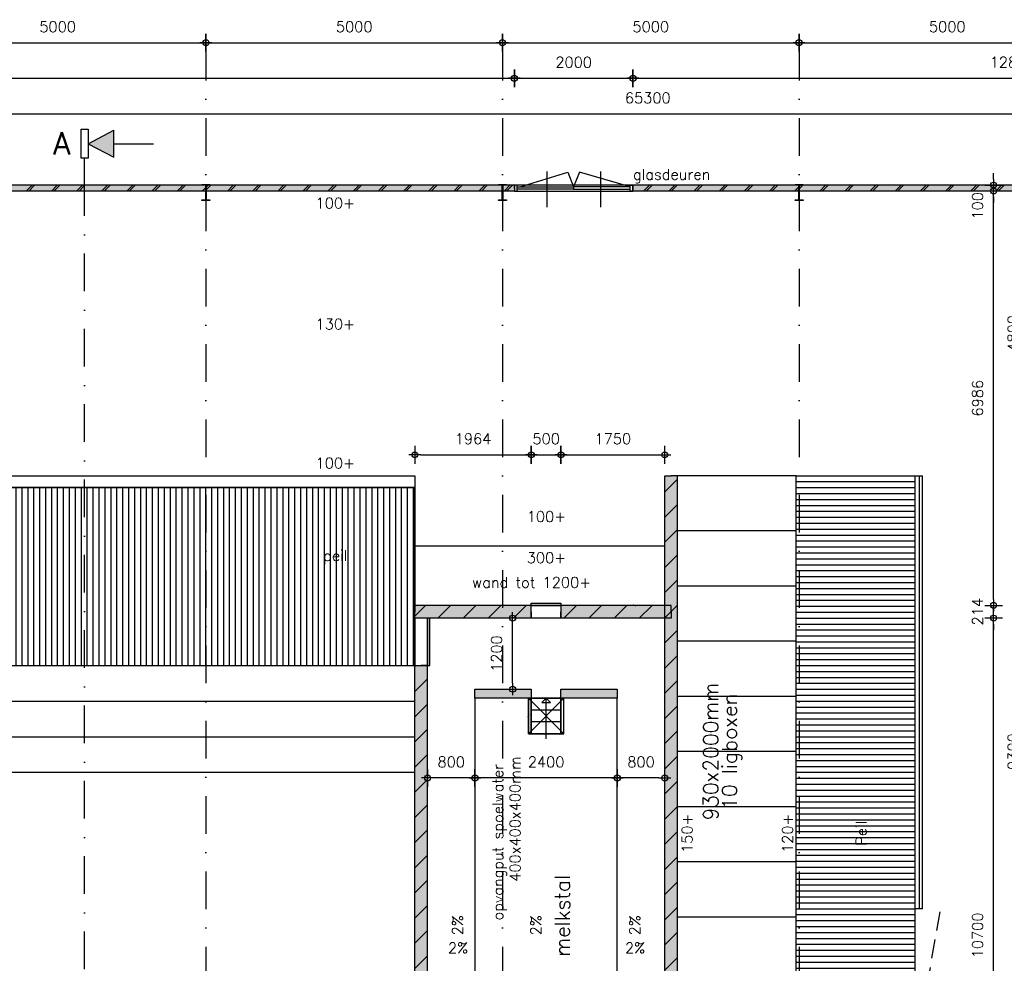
# Model space of a CAD drawing. Extents: x 0 to 114000, y -59400 to 0.
# Tile 7 of 24: x 26160 to 42761, y -43884 to -27976. Entities that reach past the tile are written whole.
import ezdxf
from ezdxf.enums import TextEntityAlignment as Align

# ---------------------------------------------------------------- set-up
doc = ezdxf.new("R2010")
doc.units = 0
doc.header["$LTSCALE"] = 100
doc.header["$MEASUREMENT"] = 0
doc.header["$PDMODE"] = 1
doc.header["$PDSIZE"] = -3
doc.linetypes.add('DASHDOT2', pattern=[12.7, 6.35, -3.175, 0, -3.175])
doc.linetypes.add('HIDDEN2', pattern=[4.7625, 3.175, -1.5875])
doc.layers.get('0').update_dxf_attribs({"linetype": 'CONTINUOUS'})
doc.layers.get('DEFPOINTS').update_dxf_attribs({"linetype": 'CONTINUOUS'})
for name, color, linetype in [('00', 7, 'CONTINUOUS'), ('A--A21--_F123-', 9, 'CONTINUOUS'), ('A--A22--_F12--', 7, 'CONTINUOUS'), ('A--A22--_F123-', 9, 'CONTINUOUS'), ('A--A23--_F1---_ROOSTER', 8, 'CONTINUOUS'), ('A--L$1A-_ALGEMEEN', 7, 'CONTINUOUS'), ('A--L$7A-_STRAMIEN', 1, 'DASHDOT2'), ('A--L21--', 7, 'CONTINUOUS'), ('A--L21--_F1---', 7, 'CONTINUOUS'), ('A--L22--', 7, 'CONTINUOUS'), ('A--L22--_F1---', 7, 'CONTINUOUS'), ('A--L22--_F12--', 7, 'CONTINUOUS'), ('A--L28--', 7, 'CONTINUOUS'), ('A--L28--_F1---', 1, 'HIDDEN2'), ('A--L31--_F123-', 7, 'CONTINUOUS'), ('A--L32--', 7, 'CONTINUOUS'), ('A--L32--_F123-', 7, 'CONTINUOUS'), ('A--L79--_F123-', 2, 'CONTINUOUS'), ('A--M$1A-_F123-_MAATV', 7, 'CONTINUOUS'), ('A--T$1A-_F123-_0_18MM', 1, 'CONTINUOUS'), ('A--T$1A-_F123-_0_25MM', 2, 'CONTINUOUS'), ('X--LP---_F1---', 9, 'CONTINUOUS'), ('X--LR---_CP', 7, 'CONTINUOUS')]:
    doc.layers.add(name, color=color, linetype=linetype)
doc.styles.add('0_18', font='ROMANS.shx', dxfattribs={"height": 180})
doc.styles.add('0_25', font='ROMANS.shx', dxfattribs={"height": 250})
doc.styles.add('ALFA-0_35', font='ROMANS')
doc.styles.add('MISO', font='ROMANS.shx')
doc.dimstyles.new('DLV18', dxfattribs={"dimscale": 100, "dimtxt": 1.8, "dimasz": 1, "dimexe": 0, "dimexo": 0, "dimgap": 0, "dimtad": 0, "dimdec": 0, "dimrnd": 1, "dimzin": 0, "dimtxsty": 'MISO', "dimblk1": '$DIMDLV', "dimblk2": '$DIMDLV', "dimsah": 1, "dimcen": 0, "dimse1": 1, "dimse2": 1, "dimclrd": 256, "dimclre": 256, "dimclrt": 1, "dimazin": 3, "dimtfac": 1, "dimtdec": 0, "dimtix": 1, "dimtmove": 0, "dimatfit": 3, "dimtvp": 1.5, "dimtolj": 1, "dimtzin": 0})

# ---------------------------------------------------------------- blocks, each defined once
blk = doc.blocks.new('QD20568-')
at = {"layer": 'A--L28--_F1---', "color": 2, "linetype": 'CONTINUOUS'}
blk.add_lwpolyline([(67.5, -135), (-67.5, -135), (-67.5, -124.8), (-10.3, -124.8, 0.4142136), (-3.3, -117.8), (-3.3, 117.8, 0.4142136), (-10.3, 124.8), (-67.5, 124.8), (-67.5, 135), (67.5, 135), (67.5, 124.8), (10.3, 124.8, 0.4142136), (3.3, 117.8), (3.3, -117.8, 0.4142136), (10.3, -124.8), (67.5, -124.8)], format="xyb", close=True, dxfattribs=at)
at = {"layer": 'X--LR---_CP', "color": 4, "linetype": 'CONTINUOUS'}
for p in [(-3.3, 0), (0, 0), (3.3, 0)]:
    blk.add_point(p, dxfattribs=at)
blk = doc.blocks.new('$DIMDLV')
at = {"color": 0}
for p, q in [((-1, 0), (1, 0)), ((0, -1.5), (0, 1.5))]:
    blk.add_line(p, q, dxfattribs=at)
blk.add_circle((0, 0), 0.5, dxfattribs=at)
blk = doc.blocks.new('*D56')
at = {"layer": 'A--M$1A-_F123-_MAATV', "linetype": 'CONTINUOUS'}
blk.add_line((33736, -40760), (33136, -40760), dxfattribs=at)
at = {"layer": 'DEFPOINTS', "color": 0, "linetype": 'CONTINUOUS'}
for p in [(33036, -38864), (33836, -39414), (33036, -40760)]:
    blk.add_point(p, dxfattribs=at)
at = {"layer": 'A--M$1A-_F123-_MAATV', "linetype": 'CONTINUOUS', "xscale": 100, "yscale": 100, "zscale": 100, "rotation": 180}
blk.add_blockref('$DIMDLV', (33036, -40760), dxfattribs=at)
at = {"layer": 'A--M$1A-_F123-_MAATV', "linetype": 'CONTINUOUS', "xscale": 100, "yscale": 100, "zscale": 100}
blk.add_blockref('$DIMDLV', (33836, -40760), dxfattribs=at)
at = {"layer": 'A--M$1A-_F123-_MAATV', "color": 1, "linetype": 'CONTINUOUS', "insert": (33436, -40490), "char_height": 180, "attachment_point": 5, "style": 'MISO'}
blk.add_mtext('\\A1;800', dxfattribs=at)
blk = doc.blocks.new('*U242')
at = {"layer": 'A--A22--_F123-', "linetype": 'CONTINUOUS'}
for p, q in [((-107, 11827), (107, 12041)), ((-107, 11402), (107, 11616)), ((-107, 10978), (107, 11192)), ((-107, 10554), (107, 10768)), ((-107, 10129), (107, 10343)), ((-107, 9705), (107, 9919)), ((-107, 9281), (107, 9495)), ((-107, 8857), (107, 9071)), ((-107, 8432), (107, 8646)), ((-107, 8008), (107, 8222)), ((-107, 7584), (107, 7798)), ((-107, 7160), (107, 7374)), ((-107, 6735), (107, 6949)), ((-107, 6311), (107, 6525)), ((-107, 5887), (107, 6101)), ((-107, 5463), (107, 5677)), ((-107, 5038), (107, 5252)), ((-107, 4614), (107, 4828)), ((-107, 4190), (107, 4404)), ((-107, 3765), (107, 3979)), ((-107, 3341), (107, 3555)), ((-107, 2917), (107, 3131)), ((-107, 2493), (107, 2707)), ((-107, 2068), (107, 2282)), ((-107, 1644), (107, 1858)), ((-107, 1220), (107, 1434)), ((-107, 796), (107, 1010)), ((-107, 371), (107, 585)), ((-54, 0), (107, 161))]:
    blk.add_line(p, q, dxfattribs=at)
blk = doc.blocks.new('*U58')
at = {"layer": 'A--L22--_F1---', "color": 2, "linetype": 'CONTINUOUS'}
for points in [[(0, 0), (-107, 0), (-107, 12100), (0, 12100)], [(0, 0), (107, 0), (107, 12100), (0, 12100)]]:
    blk.add_lwpolyline(points, dxfattribs=at)
at = {"layer": 'X--LP---_F1---'}
for points in [[(0, 0), (-107, 0), (0, 12100), (-107, 12100)], [(0, 12100), (107, 12100), (0, 0), (107, 0)]]:
    blk.add_solid(points, dxfattribs=at)
blk.add_blockref('*U242', (0, 0))
blk = doc.blocks.new('TRAP')
at = {"layer": 'A--L32--_F123-', "color": 1, "linetype": 'CONTINUOUS'}
for points in [[(600, 550), (600, 600), (0, 600), (0, 550)], [(0, 550), (0, 50), (600, 50), (600, 550)], [(600, 0), (600, 50), (0, 50), (0, 0)]]:
    blk.add_lwpolyline(points, close=True, dxfattribs=at)
for points in [[(200, 550), (200, 50)], [(400, 550), (400, 50)], [(684, 300), (0, 300), (71, 229), (71, 371), (0, 300)]]:
    blk.add_lwpolyline(points, dxfattribs=at)
blk = doc.blocks.new('*D55')
at = {"layer": 'A--M$1A-_F123-_MAATV', "linetype": 'CONTINUOUS'}
blk.add_line((36136, -40760), (33936, -40760), dxfattribs=at)
at = {"layer": 'DEFPOINTS', "color": 0, "linetype": 'CONTINUOUS'}
for p in [(33836, -39414), (36236, -39414), (33836, -40760)]:
    blk.add_point(p, dxfattribs=at)
at = {"layer": 'A--M$1A-_F123-_MAATV', "linetype": 'CONTINUOUS', "xscale": 100, "yscale": 100, "zscale": 100, "rotation": 180}
blk.add_blockref('$DIMDLV', (33836, -40760), dxfattribs=at)
at = {"layer": 'A--M$1A-_F123-_MAATV', "linetype": 'CONTINUOUS', "xscale": 100, "yscale": 100, "zscale": 100}
blk.add_blockref('$DIMDLV', (36236, -40760), dxfattribs=at)
at = {"layer": 'A--M$1A-_F123-_MAATV', "color": 1, "linetype": 'CONTINUOUS', "insert": (35036, -40490), "char_height": 180, "attachment_point": 5, "style": 'MISO'}
blk.add_mtext('\\A1;2400', dxfattribs=at)
blk = doc.blocks.new('*D54')
at = {"layer": 'A--M$1A-_F123-_MAATV', "linetype": 'CONTINUOUS'}
blk.add_line((36936, -40760), (36336, -40760), dxfattribs=at)
at = {"layer": 'DEFPOINTS', "color": 0, "linetype": 'CONTINUOUS'}
for p in [(37036, -38864), (36236, -39414), (36236, -40760)]:
    blk.add_point(p, dxfattribs=at)
at = {"layer": 'A--M$1A-_F123-_MAATV', "linetype": 'CONTINUOUS', "xscale": 100, "yscale": 100, "zscale": 100, "rotation": 180}
blk.add_blockref('$DIMDLV', (36236, -40760), dxfattribs=at)
at = {"layer": 'A--M$1A-_F123-_MAATV', "linetype": 'CONTINUOUS', "xscale": 100, "yscale": 100, "zscale": 100}
blk.add_blockref('$DIMDLV', (37036, -40760), dxfattribs=at)
at = {"layer": 'A--M$1A-_F123-_MAATV', "color": 1, "linetype": 'CONTINUOUS', "insert": (36636, -40490), "char_height": 180, "attachment_point": 5, "style": 'MISO'}
blk.add_mtext('\\A1;800', dxfattribs=at)
blk = doc.blocks.new('*U238')
at = {"layer": 'A--A22--_F123-', "linetype": 'CONTINUOUS'}
for p, q in [((-1809, -107), (-1595, 107)), ((-1385, -107), (-1171, 107)), ((-961, -107), (-747, 107)), ((-536, -107), (-322, 107)), ((-112, -107), (0, 5))]:
    blk.add_line(p, q, dxfattribs=at)
blk = doc.blocks.new('*U62')
at = {"layer": 'A--L22--_F1---', "color": 2, "linetype": 'CONTINUOUS'}
for points in [[(0, 0), (0, 107), (-1857, 107), (-1857, 0)], [(0, 0), (0, -107), (-1857, -107), (-1857, 0)]]:
    blk.add_lwpolyline(points, dxfattribs=at)
at = {"layer": 'X--LP---_F1---'}
for points in [[(-1857, 0), (-1857, 107), (0, 0), (0, 107)], [(0, 0), (0, -107), (-1857, 0), (-1857, -107)]]:
    blk.add_solid(points, dxfattribs=at)
blk.add_blockref('*U238', (0, 0))
blk = doc.blocks.new('*U236')
at = {"layer": 'A--A22--_F123-', "linetype": 'CONTINUOUS'}
for p, q in [((-1964, -73), (-1784, 107)), ((-1574, -107), (-1360, 107)), ((-1149, -107), (-935, 107)), ((-725, -107), (-511, 107)), ((-301, -107), (-87, 107))]:
    blk.add_line(p, q, dxfattribs=at)
blk = doc.blocks.new('*U63')
at = {"layer": 'A--L22--_F1---', "color": 2, "linetype": 'CONTINUOUS'}
for points in [[(0, 0), (0, 107), (-1964, 107), (-1964, 0)], [(0, 0), (0, -107), (-1964, -107), (-1964, 0)]]:
    blk.add_lwpolyline(points, dxfattribs=at)
at = {"layer": 'X--LP---_F1---'}
for points in [[(-1964, 0), (-1964, 107), (0, 0), (0, 107)], [(0, 0), (0, -107), (-1964, 0), (-1964, -107)]]:
    blk.add_solid(points, dxfattribs=at)
blk.add_blockref('*U236', (0, 0))
blk = doc.blocks.new('*U234')
at = {"layer": 'A--A22--_F123-', "linetype": 'CONTINUOUS'}
for p, q in [((-107, 8885), (-92, 8900)), ((-107, 8461), (107, 8675)), ((-107, 8037), (107, 8251)), ((-107, 7613), (107, 7827)), ((-107, 7188), (107, 7402)), ((-107, 6764), (107, 6978)), ((-107, 6340), (107, 6554)), ((-107, 5915), (107, 6129)), ((-107, 5491), (107, 5705)), ((-107, 5067), (107, 5281)), ((-107, 4643), (107, 4857)), ((-107, 4218), (107, 4432)), ((-107, 3794), (107, 4008)), ((-107, 3370), (107, 3584)), ((-107, 2946), (107, 3160)), ((-107, 2521), (107, 2735)), ((-107, 2097), (107, 2311)), ((-107, 1673), (107, 1887)), ((-107, 1249), (107, 1463)), ((-107, 824), (107, 1038)), ((-107, 400), (107, 614)), ((-83, 0), (107, 190))]:
    blk.add_line(p, q, dxfattribs=at)
blk = doc.blocks.new('*U57')
at = {"layer": 'A--L22--_F1---', "color": 2, "linetype": 'CONTINUOUS'}
for points in [[(0, 0), (-107, 0), (-107, 8900), (0, 8900)], [(0, 0), (107, 0), (107, 8900), (0, 8900)]]:
    blk.add_lwpolyline(points, dxfattribs=at)
at = {"layer": 'X--LP---_F1---'}
for points in [[(0, 0), (-107, 0), (0, 8900), (-107, 8900)], [(0, 8900), (107, 8900), (0, 0), (107, 0)]]:
    blk.add_solid(points, dxfattribs=at)
blk.add_blockref('*U234', (0, 0))
blk = doc.blocks.new('S090109-')
at = {"layer": 'A--L$1A-_ALGEMEEN', "color": 3, "linetype": 'CONTINUOUS'}
for p, q in [((-0.61, 4.55), (-0.61, 9.41)), ((-0.61, 9.41), (0.61, 9.41)), ((0.61, 9.41), (0.61, 4.55)), ((0.61, 6.98), (4.94, 9.24)), ((4.94, 4.72), (4.94, 9.24)), ((0.61, 6.98), (4.94, 4.72)), ((4.94, 6.98), (11.62, 6.98)), ((0, 4.55), (-0.61, 4.55)), ((0, 0), (0, 4.55)), ((0.61, 4.55), (0, 4.55))]:
    blk.add_line(p, q, dxfattribs=at)
at = {"layer": 'A--L$1A-_ALGEMEEN', "color": 27, "linetype": 'CONTINUOUS'}
blk.add_solid([(4.94, 4.72), (4.94, 9.24), (0.61, 6.98)], dxfattribs=at)
at = {"layer": 'A--L$1A-_ALGEMEEN', "color": 3, "linetype": 'CONTINUOUS', "style": 'ALFA-0_35'}
blk.add_attdef('DOORSNEDE', text='', height=3.76, dxfattribs=at).set_placement((-2.38, 5.14), align=Align.RIGHT)
blk = doc.blocks.new('*U123')
at = {"layer": 'A--A22--_F12--', "color": 27}
for points in [[(-950, 0), (-950, 75), (0, 0), (0, 75)], [(0, 0), (0, -75), (-950, 0), (-950, -75)]]:
    blk.add_solid(points, dxfattribs=at)
at = {"layer": 'A--L22--_F12--', "color": 3, "linetype": 'CONTINUOUS'}
for points in [[(-950, 0), (-950, 75), (0, 75), (0, 0)], [(0, 0), (0, -75), (-950, -75), (-950, 0)], [(0, 0), (0, -75), (-950, -75), (-950, 0)], [(0, 0), (0, -75), (-950, -75), (-950, 0)]]:
    blk.add_lwpolyline(points, dxfattribs=at)
blk = doc.blocks.new('*U124')
at = {"layer": 'A--A22--_F12--', "color": 27}
for points in [[(-950, 0), (-950, 75), (0, 0), (0, 75)], [(0, 0), (0, -75), (-950, 0), (-950, -75)]]:
    blk.add_solid(points, dxfattribs=at)
at = {"layer": 'A--L22--_F12--', "color": 3, "linetype": 'CONTINUOUS'}
for points in [[(-950, 0), (-950, 75), (0, 75), (0, 0)], [(0, 0), (0, -75), (-950, -75), (-950, 0)], [(0, 0), (0, -75), (-950, -75), (-950, 0)], [(0, 0), (0, -75), (-950, -75), (-950, 0)]]:
    blk.add_lwpolyline(points, dxfattribs=at)
blk = doc.blocks.new('*D125')
at = {"layer": 'A--M$1A-_F123-_MAATV', "linetype": 'CONTINUOUS'}
blk.add_line((34471, -39164), (34471, -38164), dxfattribs=at)
at = {"layer": 'DEFPOINTS', "color": 0, "linetype": 'CONTINUOUS'}
for p in [(33036, -38064), (34471, -38064), (33836, -39264)]:
    blk.add_point(p, dxfattribs=at)
at = {"layer": 'A--M$1A-_F123-_MAATV', "linetype": 'CONTINUOUS', "xscale": 100, "yscale": 100, "zscale": 100}
for p, rotation in [((34471, -38064), 90), ((34471, -39264), 270)]:
    blk.add_blockref('$DIMDLV', p, dxfattribs=dict(at, rotation=rotation))
at = {"layer": 'A--M$1A-_F123-_MAATV', "color": 1, "linetype": 'CONTINUOUS', "insert": (34201, -38664), "char_height": 180, "attachment_point": 5, "rotation": 90, "style": 'MISO'}
blk.add_mtext('\\A1;1200', dxfattribs=at)
blk = doc.blocks.new('*D127')
at = {"linetype": 'BYBLOCK'}
blk.add_line((5000, -26684), (33522, -26684), dxfattribs=at)
at = {"layer": 'DEFPOINTS', "color": 0, "linetype": 'BYBLOCK'}
for p in [(4900, -17084), (33622, -24184), (33622, -26684)]:
    blk.add_point(p, dxfattribs=at)
at = {"linetype": 'BYBLOCK', "xscale": 100, "yscale": 100, "zscale": 100, "rotation": 180}
blk.add_blockref('$DIMDLV', (4900, -26684), dxfattribs=at)
at = {"linetype": 'BYBLOCK', "xscale": 100, "yscale": 100, "zscale": 100}
blk.add_blockref('$DIMDLV', (33622, -26684), dxfattribs=at)
at = {"color": 1, "linetype": 'BYBLOCK', "insert": (19261, -26414), "char_height": 180, "attachment_point": 5, "style": 'MISO'}
blk.add_mtext('\\A1;28722', dxfattribs=at)
blk = doc.blocks.new('*D154')
at = {"layer": 'A--M$1A-_F123-_MAATV', "linetype": 'CONTINUOUS'}
blk.add_line((42580, -48664), (42580, -38164), dxfattribs=at)
at = {"layer": 'DEFPOINTS', "color": 0, "linetype": 'CONTINUOUS'}
for p in [(37036, -38064), (42580, -38064), (32872, -48764)]:
    blk.add_point(p, dxfattribs=at)
at = {"layer": 'A--M$1A-_F123-_MAATV', "linetype": 'CONTINUOUS', "xscale": 100, "yscale": 100, "zscale": 100}
for p, rotation in [((42580, -38064), 90), ((42580, -48764), 270)]:
    blk.add_blockref('$DIMDLV', p, dxfattribs=dict(at, rotation=rotation))
at = {"layer": 'A--M$1A-_F123-_MAATV', "color": 1, "linetype": 'CONTINUOUS', "insert": (42310, -43414), "char_height": 180, "attachment_point": 5, "rotation": 90, "style": 'MISO'}
blk.add_mtext('\\A1;10700', dxfattribs=at)
blk = doc.blocks.new('*D155')
at = {"layer": 'A--M$1A-_F123-_MAATV', "linetype": 'CONTINUOUS'}
for p, q in [((42580, -37750), (42580, -37650)), ((42580, -38064), (42580, -37850)), ((42580, -38164), (42580, -38264))]:
    blk.add_line(p, q, dxfattribs=at)
at = {"layer": 'DEFPOINTS', "color": 0, "linetype": 'CONTINUOUS'}
for p in [(37036, -37850), (42580, -37850), (37036, -38064)]:
    blk.add_point(p, dxfattribs=at)
at = {"layer": 'A--M$1A-_F123-_MAATV', "linetype": 'CONTINUOUS', "xscale": 100, "yscale": 100, "zscale": 100}
for p, rotation in [((42580, -37850), 270), ((42580, -38064), 90)]:
    blk.add_blockref('$DIMDLV', p, dxfattribs=dict(at, rotation=rotation))
at = {"layer": 'A--M$1A-_F123-_MAATV', "color": 1, "linetype": 'CONTINUOUS', "insert": (42310, -37957), "char_height": 180, "attachment_point": 5, "rotation": 90, "style": 'MISO'}
blk.add_mtext('\\A1;214', dxfattribs=at)
blk = doc.blocks.new('*D156')
at = {"layer": 'A--M$1A-_F123-_MAATV', "linetype": 'CONTINUOUS'}
blk.add_line((42580, -37750), (42580, -30964), dxfattribs=at)
at = {"layer": 'DEFPOINTS', "color": 0, "linetype": 'CONTINUOUS'}
for p in [(42580, -30864), (49300, -30864), (37036, -37850)]:
    blk.add_point(p, dxfattribs=at)
at = {"layer": 'A--M$1A-_F123-_MAATV', "linetype": 'CONTINUOUS', "xscale": 100, "yscale": 100, "zscale": 100}
for p, rotation in [((42580, -30864), 90), ((42580, -37850), 270)]:
    blk.add_blockref('$DIMDLV', p, dxfattribs=dict(at, rotation=rotation))
at = {"layer": 'A--M$1A-_F123-_MAATV', "color": 1, "linetype": 'CONTINUOUS', "insert": (42310, -34357), "char_height": 180, "attachment_point": 5, "rotation": 90, "style": 'MISO'}
blk.add_mtext('\\A1;6986', dxfattribs=at)
blk = doc.blocks.new('*D157')
at = {"linetype": 'BYBLOCK'}
for p, q in [((43380, -7084), (43380, -6984)), ((43380, -7284), (43380, -7184)), ((43380, -7284), (43380, -7184)), ((43380, -7384), (43380, -7484))]:
    blk.add_line(p, q, dxfattribs=at)
at = {"layer": 'DEFPOINTS', "color": 0, "linetype": 'BYBLOCK'}
for p in [(43380, -7184), (50100, -7184), (50100, -7284)]:
    blk.add_point(p, dxfattribs=at)
at = {"linetype": 'BYBLOCK', "xscale": 100, "yscale": 100, "zscale": 100}
for p, rotation in [((43380, -7184), 270), ((43380, -7284), 90)]:
    blk.add_blockref('$DIMDLV', p, dxfattribs=dict(at, rotation=rotation))
at = {"color": 1, "linetype": 'BYBLOCK', "insert": (43110, -7534), "char_height": 180, "attachment_point": 5, "rotation": 90, "style": 'MISO'}
blk.add_mtext('\\A1;100', dxfattribs=at)
blk = doc.blocks.new('*D159')
at = {"linetype": 'BYBLOCK'}
blk.add_line((43980, -21284), (43980, -12184), dxfattribs=at)
at = {"layer": 'DEFPOINTS', "color": 0, "linetype": 'BYBLOCK'}
for p in [(38050, -12084), (43980, -12084), (38050, -21384)]:
    blk.add_point(p, dxfattribs=at)
at = {"linetype": 'BYBLOCK', "xscale": 100, "yscale": 100, "zscale": 100}
for p, rotation in [((43980, -12084), 90), ((43980, -21384), 270)]:
    blk.add_blockref('$DIMDLV', p, dxfattribs=dict(at, rotation=rotation))
at = {"color": 1, "linetype": 'BYBLOCK', "insert": (43710, -16734), "char_height": 180, "attachment_point": 5, "rotation": 90, "style": 'MISO'}
blk.add_mtext('\\A1;9300', dxfattribs=at)
blk = doc.blocks.new('*D160')
at = {"linetype": 'BYBLOCK'}
blk.add_line((43980, -11984), (43980, -7384), dxfattribs=at)
at = {"layer": 'DEFPOINTS', "color": 0, "linetype": 'BYBLOCK'}
for p in [(43980, -7284), (50100, -7284), (38050, -12084)]:
    blk.add_point(p, dxfattribs=at)
at = {"linetype": 'BYBLOCK', "xscale": 100, "yscale": 100, "zscale": 100}
for p, rotation in [((43980, -7284), 90), ((43980, -12084), 270)]:
    blk.add_blockref('$DIMDLV', p, dxfattribs=dict(at, rotation=rotation))
at = {"color": 1, "linetype": 'BYBLOCK', "insert": (43710, -9684), "char_height": 180, "attachment_point": 5, "rotation": 90, "style": 'MISO'}
blk.add_mtext('\\A1;4800', dxfattribs=at)
blk = doc.blocks.new('*D162')
at = {"linetype": 'BYBLOCK'}
blk.add_line((44580, -25284), (44580, -7384), dxfattribs=at)
at = {"layer": 'DEFPOINTS', "color": 0, "linetype": 'BYBLOCK'}
for p in [(44580, -7284), (50100, -7284), (38050, -25384)]:
    blk.add_point(p, dxfattribs=at)
at = {"linetype": 'BYBLOCK', "xscale": 100, "yscale": 100, "zscale": 100}
for p, rotation in [((44580, -7284), 90), ((44580, -25384), 270)]:
    blk.add_blockref('$DIMDLV', p, dxfattribs=dict(at, rotation=rotation))
at = {"color": 1, "linetype": 'BYBLOCK', "insert": (44310, -16334), "char_height": 180, "attachment_point": 5, "rotation": 90, "style": 'MISO'}
blk.add_mtext('\\A1;18100', dxfattribs=at)
blk = doc.blocks.new('*D164')
at = {"layer": 'A--M$1A-_F123-_MAATV', "linetype": 'CONTINUOUS'}
blk.add_line((32922, -35312), (34686, -35312), dxfattribs=at)
at = {"layer": 'DEFPOINTS', "color": 0, "linetype": 'CONTINUOUS'}
for p in [(34786, -35312), (32822, -37850), (34786, -37810)]:
    blk.add_point(p, dxfattribs=at)
at = {"layer": 'A--M$1A-_F123-_MAATV', "linetype": 'CONTINUOUS', "xscale": 100, "yscale": 100, "zscale": 100, "rotation": 180}
blk.add_blockref('$DIMDLV', (32822, -35312), dxfattribs=at)
at = {"layer": 'A--M$1A-_F123-_MAATV', "linetype": 'CONTINUOUS', "xscale": 100, "yscale": 100, "zscale": 100}
blk.add_blockref('$DIMDLV', (34786, -35312), dxfattribs=at)
at = {"layer": 'A--M$1A-_F123-_MAATV', "color": 1, "linetype": 'CONTINUOUS', "insert": (33804, -35042), "char_height": 180, "attachment_point": 5, "style": 'MISO'}
blk.add_mtext('\\A1;1964', dxfattribs=at)
blk = doc.blocks.new('*D165')
at = {"layer": 'A--M$1A-_F123-_MAATV', "linetype": 'CONTINUOUS'}
blk.add_line((34886, -35312), (35186, -35312), dxfattribs=at)
at = {"layer": 'DEFPOINTS', "color": 0, "linetype": 'CONTINUOUS'}
for p in [(35286, -35312), (34786, -37810), (35286, -37810)]:
    blk.add_point(p, dxfattribs=at)
at = {"layer": 'A--M$1A-_F123-_MAATV', "linetype": 'CONTINUOUS', "xscale": 100, "yscale": 100, "zscale": 100, "rotation": 180}
blk.add_blockref('$DIMDLV', (34786, -35312), dxfattribs=at)
at = {"layer": 'A--M$1A-_F123-_MAATV', "linetype": 'CONTINUOUS', "xscale": 100, "yscale": 100, "zscale": 100}
blk.add_blockref('$DIMDLV', (35286, -35312), dxfattribs=at)
at = {"layer": 'A--M$1A-_F123-_MAATV', "color": 1, "linetype": 'CONTINUOUS', "insert": (35036, -35042), "char_height": 180, "attachment_point": 5, "style": 'MISO'}
blk.add_mtext('\\A1;500', dxfattribs=at)
blk = doc.blocks.new('*D166')
at = {"layer": 'A--M$1A-_F123-_MAATV', "linetype": 'CONTINUOUS'}
blk.add_line((35386, -35312), (36936, -35312), dxfattribs=at)
at = {"layer": 'DEFPOINTS', "color": 0, "linetype": 'CONTINUOUS'}
for p in [(37036, -35312), (35286, -37810), (37036, -37850)]:
    blk.add_point(p, dxfattribs=at)
at = {"layer": 'A--M$1A-_F123-_MAATV', "linetype": 'CONTINUOUS', "xscale": 100, "yscale": 100, "zscale": 100, "rotation": 180}
blk.add_blockref('$DIMDLV', (35286, -35312), dxfattribs=at)
at = {"layer": 'A--M$1A-_F123-_MAATV', "linetype": 'CONTINUOUS', "xscale": 100, "yscale": 100, "zscale": 100}
blk.add_blockref('$DIMDLV', (37036, -35312), dxfattribs=at)
at = {"layer": 'A--M$1A-_F123-_MAATV', "color": 1, "linetype": 'CONTINUOUS', "insert": (36161, -35042), "char_height": 180, "attachment_point": 5, "style": 'MISO'}
blk.add_mtext('\\A1;1750', dxfattribs=at)
blk = doc.blocks.new('*D168')
at = {"linetype": 'BYBLOCK'}
blk.add_line((5000, -5984), (70100, -5984), dxfattribs=at)
at = {"layer": 'DEFPOINTS', "color": 0, "linetype": 'BYBLOCK'}
for p in [(70200, -5984), (4900, -7284), (70200, -7284)]:
    blk.add_point(p, dxfattribs=at)
at = {"linetype": 'BYBLOCK', "xscale": 100, "yscale": 100, "zscale": 100, "rotation": 180}
blk.add_blockref('$DIMDLV', (4900, -5984), dxfattribs=at)
at = {"linetype": 'BYBLOCK', "xscale": 100, "yscale": 100, "zscale": 100}
blk.add_blockref('$DIMDLV', (70200, -5984), dxfattribs=at)
at = {"color": 1, "linetype": 'BYBLOCK', "insert": (37550, -5714), "char_height": 180, "attachment_point": 5, "style": 'MISO'}
blk.add_mtext('\\A1;65300', dxfattribs=at)
blk = doc.blocks.new('*D174')
at = {"linetype": 'BYBLOCK'}
blk.add_line((36600, -28964), (49200, -28964), dxfattribs=at)
at = {"layer": 'DEFPOINTS', "color": 0, "linetype": 'BYBLOCK'}
for p in [(49300, -28964), (36500, -30764), (49300, -30724)]:
    blk.add_point(p, dxfattribs=at)
at = {"linetype": 'BYBLOCK', "xscale": 100, "yscale": 100, "zscale": 100, "rotation": 180}
blk.add_blockref('$DIMDLV', (36500, -28964), dxfattribs=at)
at = {"linetype": 'BYBLOCK', "xscale": 100, "yscale": 100, "zscale": 100}
blk.add_blockref('$DIMDLV', (49300, -28964), dxfattribs=at)
at = {"color": 1, "linetype": 'BYBLOCK', "insert": (42900, -28694), "char_height": 180, "attachment_point": 5, "style": 'MISO'}
blk.add_mtext('\\A1;12800', dxfattribs=at)
blk = doc.blocks.new('*D190')
at = {"linetype": 'BYBLOCK'}
blk.add_line((24400, -28364), (29200, -28364), dxfattribs=at)
at = {"layer": 'DEFPOINTS', "color": 0, "linetype": 'BYBLOCK'}
for p in [(24300, -28364), (29300, -28364), (29300, -28364)]:
    blk.add_point(p, dxfattribs=at)
at = {"linetype": 'BYBLOCK', "xscale": 100, "yscale": 100, "zscale": 100, "rotation": 180}
blk.add_blockref('$DIMDLV', (24300, -28364), dxfattribs=at)
at = {"linetype": 'BYBLOCK', "xscale": 100, "yscale": 100, "zscale": 100}
blk.add_blockref('$DIMDLV', (29300, -28364), dxfattribs=at)
at = {"color": 1, "linetype": 'BYBLOCK', "insert": (26800, -28094), "char_height": 180, "attachment_point": 5, "style": 'MISO'}
blk.add_mtext('\\A1;5000', dxfattribs=at)
blk = doc.blocks.new('*D191')
at = {"linetype": 'BYBLOCK'}
blk.add_line((29400, -28364), (34200, -28364), dxfattribs=at)
at = {"layer": 'DEFPOINTS', "color": 0, "linetype": 'BYBLOCK'}
for p in [(29300, -28364), (34300, -28364), (34300, -28364)]:
    blk.add_point(p, dxfattribs=at)
at = {"linetype": 'BYBLOCK', "xscale": 100, "yscale": 100, "zscale": 100, "rotation": 180}
blk.add_blockref('$DIMDLV', (29300, -28364), dxfattribs=at)
at = {"linetype": 'BYBLOCK', "xscale": 100, "yscale": 100, "zscale": 100}
blk.add_blockref('$DIMDLV', (34300, -28364), dxfattribs=at)
at = {"color": 1, "linetype": 'BYBLOCK', "insert": (31800, -28094), "char_height": 180, "attachment_point": 5, "style": 'MISO'}
blk.add_mtext('\\A1;5000', dxfattribs=at)
blk = doc.blocks.new('*D192')
at = {"linetype": 'BYBLOCK'}
blk.add_line((34400, -28364), (39200, -28364), dxfattribs=at)
at = {"layer": 'DEFPOINTS', "color": 0, "linetype": 'BYBLOCK'}
for p in [(34300, -28364), (39300, -28364), (39300, -28364)]:
    blk.add_point(p, dxfattribs=at)
at = {"linetype": 'BYBLOCK', "xscale": 100, "yscale": 100, "zscale": 100, "rotation": 180}
blk.add_blockref('$DIMDLV', (34300, -28364), dxfattribs=at)
at = {"linetype": 'BYBLOCK', "xscale": 100, "yscale": 100, "zscale": 100}
blk.add_blockref('$DIMDLV', (39300, -28364), dxfattribs=at)
at = {"color": 1, "linetype": 'BYBLOCK', "insert": (36800, -28094), "char_height": 180, "attachment_point": 5, "style": 'MISO'}
blk.add_mtext('\\A1;5000', dxfattribs=at)
blk = doc.blocks.new('*D193')
at = {"linetype": 'BYBLOCK'}
blk.add_line((39400, -28364), (44200, -28364), dxfattribs=at)
at = {"layer": 'DEFPOINTS', "color": 0, "linetype": 'BYBLOCK'}
for p in [(39300, -28364), (44300, -28364), (44300, -28364)]:
    blk.add_point(p, dxfattribs=at)
at = {"linetype": 'BYBLOCK', "xscale": 100, "yscale": 100, "zscale": 100, "rotation": 180}
blk.add_blockref('$DIMDLV', (39300, -28364), dxfattribs=at)
at = {"linetype": 'BYBLOCK', "xscale": 100, "yscale": 100, "zscale": 100}
blk.add_blockref('$DIMDLV', (44300, -28364), dxfattribs=at)
at = {"color": 1, "linetype": 'BYBLOCK', "insert": (41800, -28094), "char_height": 180, "attachment_point": 5, "style": 'MISO'}
blk.add_mtext('\\A1;5000', dxfattribs=at)
blk = doc.blocks.new('*U231')
at = {"layer": 'A--A21--_F123-', "linetype": 'CONTINUOUS'}
for p, q in [((-8230, -50), (-8130, 50)), ((-8188, -50), (-8088, 50)), ((-7806, -50), (-7706, 50)), ((-7764, -50), (-7664, 50)), ((-7382, -50), (-7282, 50)), ((-7340, -50), (-7240, 50)), ((-6958, -50), (-6858, 50)), ((-6916, -50), (-6816, 50)), ((-6534, -50), (-6434, 50)), ((-6492, -50), (-6392, 50)), ((-6110, -50), (-6010, 50)), ((-6068, -50), (-5968, 50)), ((-5686, -50), (-5586, 50)), ((-5644, -50), (-5544, 50)), ((-5262, -50), (-5162, 50)), ((-5220, -50), (-5120, 50)), ((-4838, -50), (-4738, 50)), ((-4796, -50), (-4696, 50)), ((-4414, -50), (-4314, 50)), ((-4372, -50), (-4272, 50)), ((-3990, -50), (-3890, 50)), ((-3948, -50), (-3848, 50)), ((-3566, -50), (-3466, 50)), ((-3524, -50), (-3424, 50)), ((-3142, -50), (-3042, 50)), ((-3100, -50), (-3000, 50)), ((-2718, -50), (-2618, 50)), ((-2676, -50), (-2576, 50)), ((-2294, -50), (-2194, 50)), ((-2252, -50), (-2152, 50)), ((-1870, -50), (-1770, 50)), ((-1828, -50), (-1728, 50)), ((-1446, -50), (-1346, 50)), ((-1404, -50), (-1304, 50)), ((-1022, -50), (-922, 50)), ((-980, -50), (-880, 50)), ((-598, -50), (-498, 50)), ((-556, -50), (-456, 50)), ((-174, -50), (-74, 50)), ((-132, -50), (-32, 50))]:
    blk.add_line(p, q, dxfattribs=at)
blk = doc.blocks.new('*U213')
at = {"layer": 'A--L21--_F1---', "color": 2, "linetype": 'CONTINUOUS'}
for points in [[(0, 0), (0, 50), (-18000, 50), (-18000, 0)], [(0, 0), (0, -50), (-18000, -50), (-18000, 0)]]:
    blk.add_lwpolyline(points, dxfattribs=at)
at = {"layer": 'X--LP---_F1---'}
for points in [[(-18000, 0), (-18000, 50), (0, 0), (0, 50)], [(0, 0), (0, -50), (-18000, 0), (-18000, -50)]]:
    blk.add_solid(points, dxfattribs=at)
blk.add_blockref('*U231', (0, 0))
blk = doc.blocks.new('*U216')
at = {"layer": 'A--A21--_F123-'}
h = blk.add_hatch(dxfattribs=at)
h.set_pattern_fill('ALFABKST', color=256, scale=212, style=0)
h.set_pattern_definition([(45, (55200, 48712.08), (-212.0001, 212.0001), []), (45, (55242.4, 48712.08), (-212.0001, 212.0001), [])])
h.paths.add_polyline_path([(0, 0), (0, -50), (-12800, -50), (-12800, 0), (-12800, 50), (0, 50)])
at = {"layer": 'A--L21--_F1---', "color": 2, "linetype": 'CONTINUOUS'}
for points in [[(0, 0), (0, 50), (-12800, 50), (-12800, 0)], [(0, 0), (0, -50), (-12800, -50), (-12800, 0)]]:
    blk.add_lwpolyline(points, dxfattribs=at)
at = {"layer": 'X--LP---_F1---'}
for points in [[(-12800, 0), (-12800, 50), (0, 0), (0, 50)], [(0, 0), (0, -50), (-12800, 0), (-12800, -50)]]:
    blk.add_solid(points, dxfattribs=at)
blk = doc.blocks.new('*D219')
at = {"layer": 'A--M$1A-_F123-_MAATV', "linetype": 'CONTINUOUS'}
blk.add_line((16600, -28964), (34400, -28964), dxfattribs=at)
at = {"layer": 'DEFPOINTS', "color": 0, "linetype": 'CONTINUOUS'}
for p in [(34500, -28964), (16500, -30764), (34500, -30764)]:
    blk.add_point(p, dxfattribs=at)
at = {"layer": 'A--M$1A-_F123-_MAATV', "linetype": 'CONTINUOUS', "xscale": 100, "yscale": 100, "zscale": 100, "rotation": 180}
blk.add_blockref('$DIMDLV', (16500, -28964), dxfattribs=at)
at = {"layer": 'A--M$1A-_F123-_MAATV', "linetype": 'CONTINUOUS', "xscale": 100, "yscale": 100, "zscale": 100}
blk.add_blockref('$DIMDLV', (34500, -28964), dxfattribs=at)
at = {"layer": 'A--M$1A-_F123-_MAATV', "color": 1, "linetype": 'CONTINUOUS', "insert": (25500, -28694), "char_height": 180, "attachment_point": 5, "style": 'MISO'}
blk.add_mtext('\\A1;18000', dxfattribs=at)
blk = doc.blocks.new('*D220')
at = {"linetype": 'BYBLOCK'}
blk.add_line((34600, -28964), (36400, -28964), dxfattribs=at)
at = {"layer": 'DEFPOINTS', "color": 0, "linetype": 'BYBLOCK'}
for p in [(36500, -28964), (34500, -30764), (36500, -30764)]:
    blk.add_point(p, dxfattribs=at)
at = {"linetype": 'BYBLOCK', "xscale": 100, "yscale": 100, "zscale": 100, "rotation": 180}
blk.add_blockref('$DIMDLV', (34500, -28964), dxfattribs=at)
at = {"linetype": 'BYBLOCK', "xscale": 100, "yscale": 100, "zscale": 100}
blk.add_blockref('$DIMDLV', (36500, -28964), dxfattribs=at)
at = {"color": 1, "linetype": 'BYBLOCK', "insert": (35500, -28694), "char_height": 180, "attachment_point": 5, "style": 'MISO'}
blk.add_mtext('\\A1;2000', dxfattribs=at)

msp = doc.modelspace()

# ---------------------------------------------------------------- hatches: boundary and pattern name
at = {"layer": 'A--A23--_F1---_ROOSTER'}
h = msp.add_hatch(dxfattribs=at)
h.set_pattern_fill('_U', color=256, scale=100, angle=180, style=0, pattern_type=0)
h.set_pattern_definition([(7e-15, (7150, -22463.92), (1e-14, -100), [])])
h.paths.add_polyline_path([(39250, -35663.9), (41250, -35663.9), (41250, -44963.9), (39250, -44963.9)])
h.paths.add_polyline_path([(40484.8, -41939.1), (40484.8, -41446.3), (40214.8, -41446.3), (40214.8, -41939.1)], flags=24)
h = msp.add_hatch(dxfattribs=at)
h.set_pattern_fill('_U', color=256, scale=100, angle=270, style=0, pattern_type=0)
h.set_pattern_definition([(270, (74400, -22463.92), (100, -2e-14), [])])
h.paths.add_polyline_path([(4100, -38863.9), (32822, -38863.9), (32822, -35863.9), (4100, -35863.9)])
h.paths.add_polyline_path([(12104.8, -37221.7), (12610.5, -37221.7), (12610.5, -36861.7), (12104.8, -36861.7)], flags=24)
h.paths.add_polyline_path([(31228.2, -37221.7), (31733.9, -37221.7), (31733.9, -36861.7), (31228.2, -36861.7)], flags=24)
h.paths.add_polyline_path([(32648.3, -37858.9), (33209.7, -37858.9), (33209.7, -38128.9), (32648.3, -38128.9)], flags=9)
h.paths.add_polyline_path([(33159.6, -37858.9), (33712.4, -37858.9), (33712.4, -38128.9), (33159.6, -38128.9)], flags=9)
h.paths.add_polyline_path([(34034.6, -37858.9), (34587.4, -37858.9), (34587.4, -38128.9), (34034.6, -38128.9)], flags=9)
h.paths.add_polyline_path([(34759.6, -37858.9), (35312.4, -37858.9), (35312.4, -38128.9), (34759.6, -38128.9)], flags=9)
h.paths.add_polyline_path([(35484.6, -37858.9), (36037.4, -37858.9), (36037.4, -38128.9), (35484.6, -38128.9)], flags=9)
h.paths.add_polyline_path([(36359.6, -37858.9), (36912.4, -37858.9), (36912.4, -38128.9), (36359.6, -38128.9)], flags=9)
h.paths.add_polyline_path([(36862.3, -37858.9), (37423.7, -37858.9), (37423.7, -38128.9), (36862.3, -38128.9)], flags=9)

# ---------------------------------------------------------------- linework, layer by layer
for points in [[(39250, -35663.9), (41250, -35663.9), (41250, -44963.9), (39250, -44963.9)], [(4100, -38863.9), (32822, -38863.9), (32822, -35863.9), (4100, -35863.9)]]:
    msp.add_lwpolyline(points, close=True, dxfattribs=at)
at = {"layer": 'A--L$1A-_ALGEMEEN', "color": 7, "linetype": 'DASHDOT2'}
msp.add_line((27255.2, -49063.9), (27255.2, -30763.9), dxfattribs=at)
at = {"layer": 'A--L$7A-_STRAMIEN'}
for p, q in [((29300, -28363.9), (29300, -49063.9)), ((34300, -28363.9), (34300, -49063.9)), ((39300, -28363.9), (39300, -49063.9))]:
    msp.add_line(p, q, dxfattribs=at)
at = {"layer": 'A--L31--_F123-', "color": 1, "linetype": 'CONTINUOUS'}
for p, q in [((35050, -30533.9), (35050, -31133.9)), ((35950, -30533.9), (35950, -31133.9))]:
    msp.add_line(p, q, dxfattribs=at)
for points in [[(34600, -30793.9), (35404.2, -30544.2), (35500, -30793.9)], [(36450, -30793.9), (35595.8, -30544.2), (35500, -30793.9)]]:
    msp.add_lwpolyline(points, dxfattribs=at)
for points in [[(36500, -30763.9), (34500, -30763.9), (34500, -30863.9), (36500, -30863.9)], [(34550, -30763.9), (34500, -30763.9), (34500, -30863.9), (34550, -30863.9)], [(34550, -30793.9), (35500, -30793.9), (35500, -30833.9), (34550, -30833.9)], [(36450, -30793.9), (35500, -30793.9), (35500, -30833.9), (36450, -30833.9)], [(36450, -30763.9), (36500, -30763.9), (36500, -30863.9), (36450, -30863.9)], [(35286, -37849.9), (34786, -37849.9), (34786, -37809.9), (35286, -37809.9)], [(35286, -37849.9), (35286, -38063.9), (34786, -38063.9), (34786, -37849.9)], [(33036, -38063.9), (32822, -38063.9), (32822, -38863.9), (33036, -38863.9)], [(33036, -38063.9), (33036, -38863.9), (33076, -38863.9), (33076, -38063.9)]]:
    msp.add_lwpolyline(points, close=True, dxfattribs=at)
at = {"layer": 'A--L79--_F123-'}
for p, q in [((4100, -35663.9), (32822, -35663.9)), ((32822, -35663.9), (32822, -37849.9)), ((39250, -35663.9), (37250, -35663.9)), ((39250, -44963.9), (39250, -35663.9)), ((41250, -35663.9), (41250, -44963.9)), ((41330, -42963.9), (41330, -35663.9)), ((41380, -42963.9), (41380, -35663.9)), ((4100, -35863.9), (32822, -35863.9)), ((39250, -36593.9), (37250, -36593.9)), ((37036, -36849.9), (32822, -36849.9)), ((39250, -37523.9), (37250, -37523.9)), ((39250, -38453.9), (37250, -38453.9)), ((4100, -38863.9), (32822, -38863.9)), ((4100, -39463.9), (32822, -39463.9)), ((39250, -39383.9), (37250, -39383.9)), ((4100, -40063.9), (32822, -40063.9)), ((39250, -40313.9), (37250, -40313.9)), ((4100, -40663.9), (32822, -40663.9)), ((39250, -41243.9), (37250, -41243.9)), ((39250, -42173.9), (37250, -42173.9)), ((41380, -42963.9), (41250, -42963.9)), ((39250, -43103.9), (37250, -43103.9))]:
    msp.add_line(p, q, dxfattribs=at)
at = {"layer": 'A--L79--_F123-', "color": 3, "linetype": 'HIDDEN2'}
for p, q in [((39250, -35663.9), (41380, -35663.9)), ((41673.5, -43015.7), (41330, -44963.9))]:
    msp.add_line(p, q, dxfattribs=at)
at = {"layer": 'A--L79--_F123-'}
msp.add_lwpolyline([(33836, -47413.9), (36236, -47413.9), (36236, -39413.9), (33836, -39413.9)], close=True, dxfattribs=at)
at = {"layer": 'A--L79--_F123-', "color": 1, "linetype": 'CONTINUOUS'}
msp.add_lwpolyline([(35336, -40013.9), (34736, -40013.9), (34736, -39413.9), (35336, -40013.9), (35336, -39413.9), (34736, -39413.9), (35336, -39413.9), (34736, -40013.9)], dxfattribs=at)
at = {"layer": 'A--T$1A-_F123-_0_18MM', "linetype": 'CONTINUOUS'}
for points in [[(36521.4, -37849.9, 0, 66.7, 0), (36407.3, -37685.7, 0, 0, 0), (36255, -37483.8, 0, 0, 0), (36127.8, -37483.8, 0, 0, 0)], [(34736, -39719.9, 0, 66.7, 0), (34571.7, -39834, 0, 0, 0), (34242.9, -40082.1, 0, 0, 0), (34242.9, -40209.3, 0, 0, 0)]]:
    msp.add_lwpolyline(points, format="xyseb", dxfattribs=at)
at = {"layer": 'A--T$1A-_F123-_0_18MM', "color": 1, "linetype": 'CONTINUOUS'}
for points in [[(33715.5, -42644.2, 0, 100, 0), (33715.5, -42944.2, 0, 0, 0), (33715.5, -43457.4, 0, 0, 0)], [(35036, -42644.2, 0, 100, 0), (35036, -42944.2, 0, 0, 0), (35036, -43457.4, 0, 0, 0)], [(36356.5, -42644.2, 0, 100, 0), (36356.5, -42944.2, 0, 0, 0), (36356.5, -43457.4, 0, 0, 0)], [(33036, -43457.4, 0, 100, 0), (33336, -43457.4, 0, 0, 0), (33715.5, -43457.4, 0, 0, 0)], [(37036, -43457.4, 0, 100, 0), (36736, -43457.4, 0, 0, 0), (36356.5, -43457.4, 0, 0, 0)]]:
    msp.add_lwpolyline(points, format="xyseb", dxfattribs=at)
at = {"layer": 'A--T$1A-_F123-_0_18MM'}
for points in [[(41181, -43352.1, 0, 66.7, 0), (41377.9, -43386.8, 0, 0, 0), (41601.1, -43426.2, 0, 0, 0)], [(42021.3, -43500.3, 0, 66.7, 0), (41824.4, -43465.5, 0, 0, 0), (41601.1, -43426.2, 0, 0, 0)]]:
    msp.add_lwpolyline(points, format="xyseb", dxfattribs=at)
at = {"layer": 'A--T$1A-_F123-_0_25MM', "color": 1}
for points in [[(34738.4, -37658.5, 0, 64, 0), (34881.5, -37658.5, 0, 0, 0), (35036, -37658.5, 0, 0, 0), (35036, -37988.6, 0, 0, 0)], [(33227.4, -38761.5, 0, 64, 0), (33227.4, -38618.4, 0, 0, 0), (33227.4, -38463.9, 0, 0, 0), (32897.4, -38463.9, 0, 0, 0)]]:
    msp.add_lwpolyline(points, format="xyseb", dxfattribs=at)

# ---------------------------------------------------------------- block references
at = {"layer": '00', "xscale": 100, "yscale": 100, "zscale": 100}
msp.add_blockref('S090109-', (27255.2, -30763.9), dxfattribs=at).add_auto_attribs({'DOORSNEDE': 'A'})
at = {"layer": 'A--L21--'}
for name, p in [('*U213', (34500, -30813.9)), ('*U216', (49300, -30813.9))]:
    msp.add_blockref(name, p, dxfattribs=at)
at = {"layer": 'A--L22--'}
for name, p in [('*U58', (37143, -47763.9)), ('*U63', (34786, -37956.9)), ('*U62', (37143, -37956.9)), ('*U57', (32929, -47763.9)), ('*U123', (34786, -39338.9)), ('*U124', (36236, -39338.9))]:
    msp.add_blockref(name, p, dxfattribs=at)
at = {"layer": 'A--L28--', "rotation": 180}
for p in [(29300, -30888.7), (34300, -30888.7), (39300, -30888.7)]:
    msp.add_blockref('QD20568-', p, dxfattribs=at)
at = {"layer": 'A--L32--', "color": 25, "linetype": 'CONTINUOUS', "rotation": 270}
msp.add_blockref('TRAP', (34736, -39413.9), dxfattribs=at)

# ---------------------------------------------------------------- texts
at = {"layer": 'A--T$1A-_F123-_0_18MM', "style": '0_18'}
msp.add_text('glasdeuren', height=180, dxfattribs=at).set_placement((36500, -30673.9))
for s, p in [('100+', (31481, -31157.2)), ('130+', (31481, -33197.9)), ('100+', (31481, -35541)), ('100+', (35040.9, -36442.1)), ('peil', (31481, -37101.7)), ('300+', (35040.9, -37136.4))]:
    msp.add_text(s, height=180, dxfattribs=at).set_placement(p, align=Align.CENTER)
at = {"layer": 'A--T$1A-_F123-_0_18MM', "linetype": 'CONTINUOUS', "style": '0_18'}
msp.add_text('wand tot 1200+', height=180, dxfattribs=at).set_placement((33788.1, -37552.2))
for s, p in [('opvangput spoelwater', (34311.3, -43161.7)), ('400x400x400mm', (34602.7, -42510.3))]:
    msp.add_text(s, height=180, rotation=90, dxfattribs=at).set_placement(p)
at = {"layer": 'A--T$1A-_F123-_0_18MM', "style": '0_18'}
for s, p in [('150+', (37501.9, -41692.7)), ('120+', (39196.2, -41692.7)), ('Peil', (40439.8, -41692.7))]:
    msp.add_text(s, height=180, rotation=90, dxfattribs=at).set_placement(p, align=Align.CENTER)
at = {"layer": 'A--T$1A-_F123-_0_18MM', "color": 1, "linetype": 'CONTINUOUS', "style": '0_18'}
for p in [(33633, -43412.9), (34953.5, -43412.9), (36619, -43412.9)]:
    msp.add_text('2%', height=180, rotation=90, dxfattribs=at).set_placement(p)
for p in [(33380.5, -43716), (36365.8, -43716)]:
    msp.add_text('2%', height=180, dxfattribs=at).set_placement(p)
at = {"layer": 'A--T$1A-_F123-_0_25MM', "style": '0_25'}
for s, p in [('930x2000mm', (37936.4, -40313.9)), ('10 ligboxen', (38253, -40313.9)), ('melkstal', (35435, -43082.4))]:
    msp.add_text(s, height=250, rotation=90, dxfattribs=at).set_placement(p, align=Align.CENTER)

# ---------------------------------------------------------------- dimensions: what is measured, and where the dimension line sits
at = {"layer": 'A--M$1A-_F123-_MAATV', "linetype": 'CONTINUOUS'}
for base, p1, p2, picture, middle in [((29300, -28363.9), (24300, -28363.9), (29300, -28363.9), '*D190', (26800, -28093.9)), ((34300, -28363.9), (29300, -28363.9), (34300, -28363.9), '*D191', (31800, -28093.9)), ((39300, -28363.9), (34300, -28363.9), (39300, -28363.9), '*D192', (36800, -28093.9)), ((44300, -28363.9), (39300, -28363.9), (44300, -28363.9), '*D193', (41800, -28093.9)), ((34500, -28963.9), (16500, -30763.9), (34500, -30763.9), '*D219', (25500, -28693.9)), ((36500, -28963.9), (34500, -30763.9), (36500, -30763.9), '*D220', (35500, -28693.9)), ((49300, -28963.9), (36500, -30763.9), (49300, -30723.9), '*D174', (42900, -28693.9)), ((34786, -35311.6), (32822, -37849.9), (34786, -37809.9), '*D164', (33804, -35041.6)), ((35286, -35311.6), (34786, -37809.9), (35286, -37809.9), '*D165', (35036, -35041.6)), ((37036, -35311.6), (35286, -37809.9), (37036, -37849.9), '*D166', (36161, -35041.6))]:
    dim = msp.add_linear_dim(base=base, p1=p1, p2=p2, dimstyle='DLV18', dxfattribs=at)
    dim.commit()
    dim.dimension.update_dxf_attribs({"geometry": picture, "text_midpoint": middle})
for base, p1, p2, picture, middle in [((69400, -29563.9), (4100, -30863.9), (69400, -30863.9), '*D168', (36750, -29293.9)), ((32822, -50263.9), (4100, -40663.9), (32822, -47763.9), '*D127', (18461, -49993.9))]:
    dim = msp.add_linear_dim(base=base, p1=p1, p2=p2, dimstyle='DLV18', dxfattribs=at)
    dim.commit()
    dim.dimension.update_dxf_attribs({"geometry": picture, "text_midpoint": middle, "insert": (-800, -23580.1)})
dim = msp.add_linear_dim(base=(42580, -30763.9), p1=(49300, -30863.9), p2=(49300, -30763.9), angle=90, dimstyle='DLV18', dxfattribs=at)
dim.commit()
dim.dimension.update_dxf_attribs({"geometry": '*D157', "text_midpoint": (42580, -31113.9), "dimtype": 160, "insert": (-800, -23580.1)})
for base, p1, p2, angle, picture, middle in [((42580, -30863.9), (37036, -37849.9), (49300, -30863.9), 90, '*D156', (42310, -34356.9)), ((42580, -37849.9), (37036, -38063.9), (37036, -37849.9), 90, '*D155', (42310, -37956.9)), ((42580, -38063.9), (32872, -48763.9), (37036, -38063.9), 90, '*D154', (42310, -43413.9)), ((34471.4, -38063.9), (33836, -39263.9), (33036, -38063.9), 90, '*D125', (34201.4, -38663.9)), ((33036, -40760.2), (33836, -39413.9), (33036, -38863.9), 180, '*D56', (33436, -40490.2)), ((36236, -40760.2), (37036, -38863.9), (36236, -39413.9), 180, '*D54', (36636, -40490.2)), ((33836, -40760.2), (36236, -39413.9), (33836, -39413.9), 180, '*D55', (35036, -40490.2))]:
    dim = msp.add_linear_dim(base=base, p1=p1, p2=p2, angle=angle, dimstyle='DLV18', dxfattribs=at)
    dim.commit()
    dim.dimension.update_dxf_attribs({"geometry": picture, "text_midpoint": middle})
for base, p1, p2, picture, middle in [((43180, -30863.9), (37250, -35663.9), (49300, -30863.9), '*D160', (42910, -33263.9)), ((43780, -30863.9), (37250, -48963.9), (49300, -30863.9), '*D162', (43510, -39913.9)), ((43180, -35663.9), (37250, -44963.9), (37250, -35663.9), '*D159', (42910, -40313.9))]:
    dim = msp.add_linear_dim(base=base, p1=p1, p2=p2, angle=90, dimstyle='DLV18', dxfattribs=at)
    dim.commit()
    dim.dimension.update_dxf_attribs({"geometry": picture, "text_midpoint": middle, "insert": (-800, -23580.1)})

doc.saveas('drawing.dxf')
